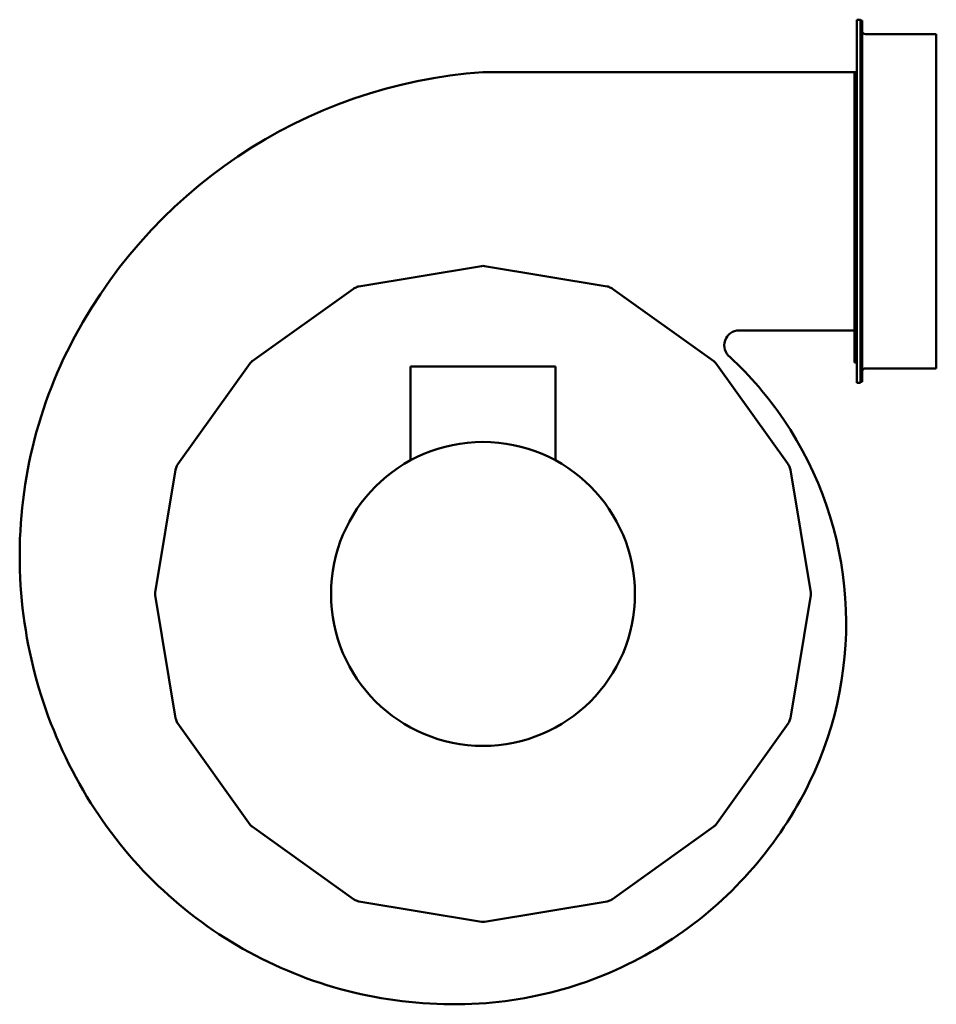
# Model space of a CAD drawing. Header units: millimetres. Extents: x 359 to 901, y 154 to 737.
import ezdxf

# ---------------------------------------------------------------- set-up
doc = ezdxf.new("R2010")
doc.units = ezdxf.units.MM
doc.header["$LTSCALE"] = 3
doc.layers.add('Widoczne (ISO)', color=7, linetype='Continuous', lineweight=50)

msp = doc.modelspace()

# ---------------------------------------------------------------- linework, layer by layer
at = {"layer": 'Widoczne (ISO)'}
for p, q in [((854.46, 737.05), (854.46, 522.05)), ((854.46, 737.05), (856.46, 737.05)), ((856.46, 737.05), (856.46, 522.05)), ((857.46, 736.55), (856.46, 736.55)), ((857.46, 522.55), (857.46, 736.55)), ((859.46, 728.55), (901.46, 728.55)), ((901.46, 728.55), (901.46, 530.55)), ((632.96, 706.05), (852.96, 706.05)), ((852.96, 706.05), (854.46, 706.05)), ((852.96, 688.18), (852.96, 706.05)), ((854.46, 688.18), (852.96, 688.18)), ((852.96, 570.93), (852.96, 688.18)), ((632.14, 591.13), (559.43, 579.1)), ((706.48, 579.1), (633.77, 591.13)), ((556.19, 577.75), (496.26, 534.85)), ((769.65, 534.85), (709.73, 577.75)), ((852.96, 570.93), (854.46, 570.93)), ((852.96, 553.05), (852.96, 570.93)), ((852.96, 553.05), (784.71, 553.05)), ((854.46, 553.05), (852.96, 553.05)), ((852.96, 533.96), (852.96, 553.05)), ((495.11, 533.7), (452.21, 473.78)), ((675.88, 531.7), (590.03, 531.7)), ((590.03, 531.7), (590.03, 476.11)), ((675.88, 531.7), (675.88, 476.11)), ((813.7, 473.78), (770.8, 533.7)), ((854.46, 533.96), (852.96, 533.96)), ((859.46, 530.55), (901.46, 530.55)), ((854.46, 522.05), (856.46, 522.05)), ((857.46, 522.55), (856.46, 522.55)), ((450.86, 470.53), (438.83, 397.82)), ((827.09, 397.82), (815.05, 470.53)), ((438.83, 396.19), (450.86, 323.48)), ((815.05, 323.48), (827.09, 396.19)), ((452.21, 320.23), (495.11, 260.31)), ((770.8, 260.31), (813.7, 320.23)), ((496.26, 259.16), (556.19, 216.26)), ((709.73, 216.26), (769.65, 259.16)), ((559.43, 214.91), (632.14, 202.88)), ((633.77, 202.88), (706.48, 214.91))]:
    msp.add_line(p, q, dxfattribs=at)
msp.add_circle((632.96, 397), 90, dxfattribs=at)
for centre, radius, start, end in [((859.46, 730.55), 2, 180, 270), ((654.37, 408.07), 298.75, 94.11116, 153.67773), ((632.96, 586.2), 5, 80.60061, 99.39939), ((559.1, 573.69), 5, 112.68667, 125.60061), ((632.96, 397), 196.5, 112.31333, 112.68667), ((560.25, 574.17), 5, 99.39939, 112.31333), ((705.66, 574.17), 5, 67.68667, 80.60061), ((632.96, 397), 196.5, 67.31333, 67.68667), ((706.82, 573.69), 5, 54.39939, 67.31333), ((784.71, 544.2), 8.85, 90, 232.21759), ((633.5, 419.55), 274.96, 153.89251, 184.6283), ((634.06, 380.48), 213.67, 34.06288, 47.18165), ((499.17, 530.79), 5, 125.60061, 144.39939), ((766.74, 530.79), 5, 35.60061, 54.39939), ((859.46, 528.55), 2, 90, 180), ((632.83, 379.54), 215.22, 333.95149, 34.08629), ((632.96, 397), 196.5, 157.31333, 157.68667), ((456.27, 470.86), 5, 144.39939, 157.31333), ((809.64, 470.86), 5, 22.68667, 35.60061), ((632.96, 397), 196.5, 22.31333, 22.68667), ((455.8, 469.71), 5, 157.68667, 170.60061), ((810.12, 469.71), 5, 9.39939, 22.31333), ((633.65, 419.54), 275.11, 184.62415, 213.99399), ((443.76, 397), 5, 170.60061, 189.39939), ((822.15, 397), 5, 350.60061, 9.39939), ((455.8, 324.3), 5, 189.39939, 202.31333), ((632.96, 397), 196.5, 202.31333, 202.68667), ((456.27, 323.14), 5, 202.68667, 215.60061), ((809.64, 323.14), 5, 324.39939, 337.31333), ((632.96, 397), 196.5, 337.31333, 337.68667), ((810.12, 324.3), 5, 337.68667, 350.60061), ((616.17, 387.68), 233.75, 304.43711, 333.95149), ((615.63, 407.24), 253.29, 213.96572, 244.27902), ((499.17, 263.22), 5, 215.60061, 234.39939), ((766.74, 263.22), 5, 305.60061, 324.39939), ((559.1, 220.32), 5, 234.39939, 247.31333), ((706.82, 220.32), 5, 292.68667, 305.60061), ((632.96, 397), 196.5, 247.31333, 247.68667), ((560.25, 219.84), 5, 247.68667, 260.60061), ((705.66, 219.84), 5, 279.39939, 292.31333), ((632.96, 397), 196.5, 292.31333, 292.68667), ((632.96, 207.81), 5, 260.60061, 279.39939), ((616.17, 387.68), 233.75, 274.56029, 304.43713), ((615.62, 407.15), 253.21, 244.27416, 274.33567)]:
    msp.add_arc(centre, radius, start, end, dxfattribs=at)

doc.saveas('drawing.dxf')
